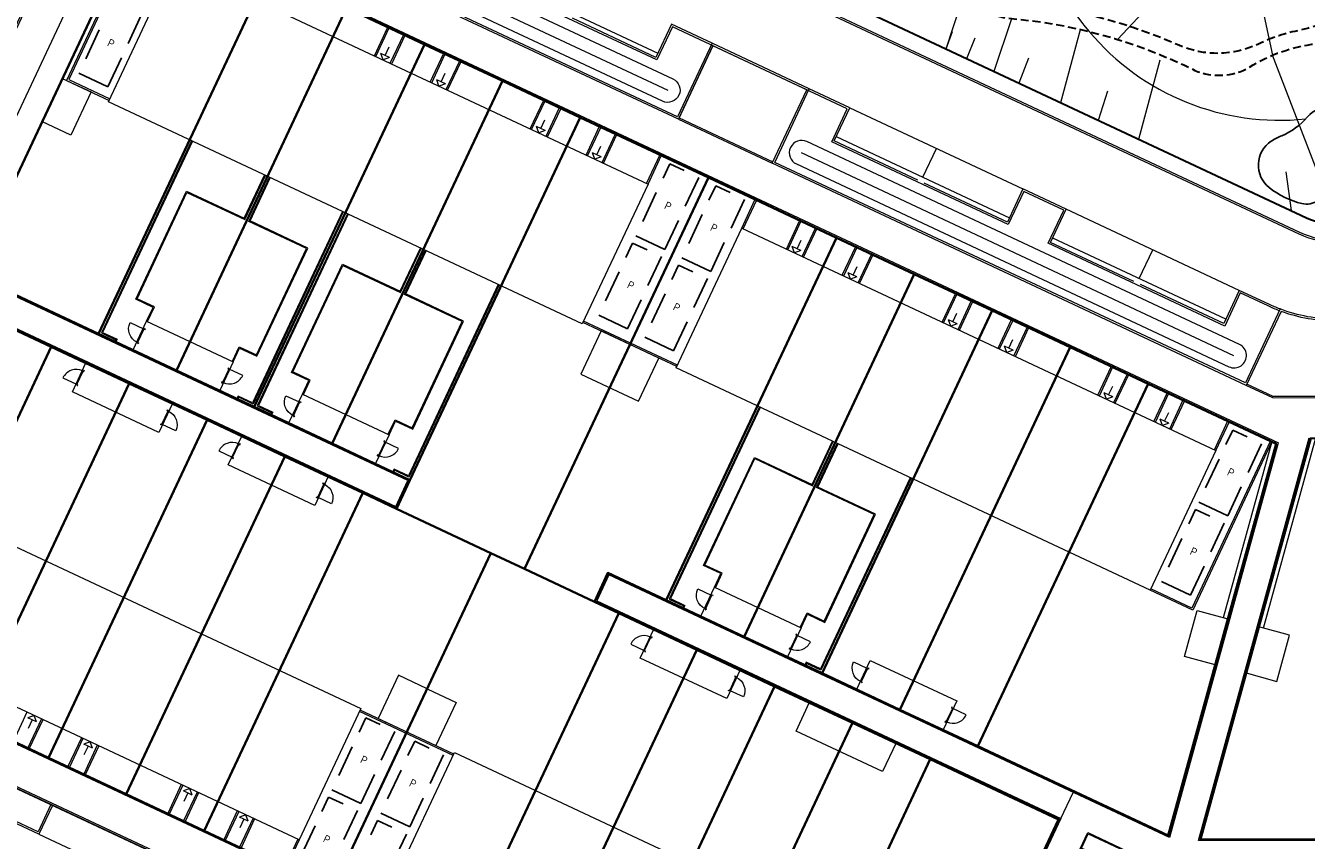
# Model space of a CAD drawing. Header units: metres. Extents: x 150385 to 171486, y 478588 to 485023.
# Tile 63 of 256: x 151682 to 151762, y 483255 to 483306. Entities that reach past the tile are written whole.
import ezdxf
from ezdxf.lldxf.tags import DXFTag

# ---------------------------------------------------------------- set-up
doc = ezdxf.new("R2010")
doc.units = ezdxf.units.M
doc.linetypes.add('DASHED', pattern=[0.75, 0.5, -0.25])
doc.linetypes.add('Stippelfijn', pattern=[3, 2, -1])
for name, color, linetype, lineweight, true_color in [('B-WE-KG-GRENS_PERCEEL-GV', 150, 'KG-PERCEEL', 30, 0x007fff), ('N-CO-BC-DEUR_BERGING_HOUT-G', 9, 'Continuous', 18, 0x808080), ('N-WA-GW-TALUDARCERING-S', 7, 'Continuous', 15, 0x898989), ('N-WE-GW-GRONDWERKLIJN-G', 7, 'Continuous', 30, 0x4d4d4d)]:
    doc.layers.add(name, color=color, linetype=linetype, lineweight=lineweight, true_color=true_color)
doc.layers.add('N-GV-VH-MATERIAALGRENS-G', color=7, linetype='Continuous', lineweight=25)
doc.layers.add('N-WE-VH-KANTOPSLUITING_ACHTERKANTBAND TERRAS-G', color=7, linetype='Continuous', lineweight=5)
doc.layers.add('N-WE-VH-PP', color=7, linetype='Continuous')
doc.styles.add('NLCS-ISO-ANNOTATIEF-T25', font='NLCS-ISO.ttf', dxfattribs={"height": 2.5})
doc.styles.get("Standard").update_dxf_attribs({"font": 'NLCS-ISO.ttf'})
tags = doc.linetypes.add('KG-PERCEEL', pattern='A,5.5,-2,["P",Standard,S=1.8,R=0,X=-0.5,Y=-0.9],-2,5.5,-2,[5,NLCS.shx,S=0.75,R=0,X=0,Y=0],-2', length=19).pattern_tags.tags
tags[6] = DXFTag(74, 10)

# ---------------------------------------------------------------- blocks, each defined once
blk = doc.blocks.new('pp')
at = {"layer": 'N-WE-VH-PP', "linetype": 'Stippelfijn', "flags": 128}
blk.add_lwpolyline([(-0.5, -5.468), (-2.5, -5.468), (-2.5, -0.468), (-0.5, -0.468)], close=True, dxfattribs=at)
at = {"layer": 'N-WE-VH-PP', "color": 0, "insert": (-1.475, -2.915), "char_height": 0.5, "attachment_point": 5, "style": 'NLCS-ISO-ANNOTATIEF-T25'}
blk.add_mtext('P', dxfattribs=at)
blk = doc.blocks.new('NLRS_31_DO_WB_buitendeurkozijn vspyqds3_BCB - H02s-5481641-00_begane grond - BU Tuinberging')
at = {"layer": 'N-CO-BC-DEUR_BERGING_HOUT-G', "lineweight": 13}
h = blk.add_hatch(dxfattribs=at)
h.set_pattern_fill('FP_7', color=256, style=0, pattern_type=2)
h.set_pattern_definition([(315, (-27166.344, 2464), (45.25483, 45.25483), [])])
h.paths.add_polyline_path([(-517, 9), (-517, -9), (-508, -9), (-508, -85), (-517, -85), (-517, -101), (-450, -101), (-450, -38), (-467, -38), (-467, 13), (-517, 13)], flags=0)
h.paths.add_polyline_path([(450, -101), (517, -101), (517, -85), (508, -85), (508, -9), (517, -9), (517, 13), (467, 13), (467, -38), (450, -38)], flags=0)
blk.add_line((-464, 919), (-464, -9), dxfattribs=at)
at = {"layer": 'N-CO-BC-DEUR_BERGING_HOUT-G'}
for p, q in [((-517, 13), (-517, 9)), ((-467, 13), (-517, 13)), ((-467, -38), (-467, 13)), ((462, 2), (-462, 2)), ((-462, 2), (-462, -38)), ((462, -38), (462, 2)), ((517, 13), (467, 13)), ((467, 13), (467, -38)), ((517, 9), (517, 13)), ((-508, -85), (-517, -85)), ((-517, -85), (-517, -101)), ((-517, -101), (-450, -101)), ((-508, -79), (-508, -85)), ((-450, -38), (-467, -38)), ((-462, -38), (462, -38)), ((-450, -101), (-450, -38)), ((467, -38), (450, -38)), ((450, -38), (450, -101)), ((450, -101), (517, -101)), ((508, -85), (508, -79)), ((517, -85), (508, -85)), ((517, -101), (517, -85))]:
    blk.add_line(p, q, dxfattribs=at)
at = {"layer": 'N-CO-BC-DEUR_BERGING_HOUT-G', "lineweight": 13}
blk.add_arc((-464, -9), 928, 360, 90, dxfattribs=at)

msp = doc.modelspace()

# ---------------------------------------------------------------- linework, layer by layer
at = {"layer": 'B-WE-KG-GRENS_PERCEEL-GV', "flags": 128}
for points in [[(151673.199, 483264.517), (151665.157, 483268.287), (151675.106, 483289.499), (151683.147, 483285.729), (151688.034, 483283.438), (151692.923, 483281.148), (151697.811, 483278.851), (151702.705, 483276.558), (151704.813, 483275.564), (151705.655, 483277.373), (151700.773, 483279.668), (151695.882, 483281.961), (151690.996, 483284.256), (151686.107, 483286.543), (151678.075, 483290.31), (151688.759, 483313.083), (151696.791, 483309.321), (151701.679, 483307.025), (151706.566, 483304.728), (151711.455, 483302.44), (151716.344, 483300.14), (151724.382, 483296.369), (151732.422, 483292.587), (151737.308, 483290.297), (151742.194, 483288.009), (151747.084, 483285.712), (151751.975, 483283.417), (151760.018, 483279.646), (151753.246, 483255.045), (151741.296, 483260.657), (151736.402, 483262.949), (151731.519, 483265.241), (151726.625, 483267.535), (151721.737, 483269.828), (151718.083, 483271.536), (151717.235, 483269.729), (151718.773, 483269.005), (151723.656, 483266.715), (151728.535, 483264.415), (151733.425, 483262.114), (151738.314, 483259.833), (151746.361, 483256.058), (151736.42, 483234.855), (151728.381, 483238.624), (151723.486, 483240.916), (151718.591, 483243.21), (151713.704, 483245.506), (151708.818, 483247.798), (151700.778, 483251.573), (151692.742, 483255.345), (151687.855, 483257.636), (151682.968, 483259.931), (151678.084, 483262.222)], [(151673.199, 483264.517), (151665.157, 483268.287), (151675.106, 483289.499), (151683.147, 483285.729), (151688.034, 483283.438), (151692.923, 483281.148), (151697.811, 483278.851), (151702.705, 483276.558), (151704.813, 483275.564), (151705.655, 483277.373), (151700.773, 483279.668), (151695.882, 483281.961), (151690.996, 483284.256), (151686.107, 483286.543), (151678.075, 483290.31), (151688.759, 483313.083), (151696.791, 483309.321), (151701.679, 483307.025), (151706.566, 483304.728), (151711.455, 483302.44), (151716.344, 483300.14), (151724.382, 483296.369), (151732.422, 483292.587), (151737.308, 483290.297), (151742.194, 483288.009), (151747.084, 483285.712), (151751.975, 483283.417), (151760.018, 483279.646), (151753.246, 483255.045), (151741.296, 483260.657), (151736.402, 483262.949), (151731.519, 483265.241), (151726.625, 483267.535), (151721.737, 483269.828), (151718.083, 483271.536), (151717.235, 483269.729), (151718.773, 483269.005), (151723.656, 483266.715), (151728.535, 483264.415), (151733.425, 483262.114), (151738.314, 483259.833), (151746.361, 483256.058), (151736.42, 483234.855), (151728.381, 483238.624), (151723.486, 483240.916), (151718.591, 483243.21), (151713.704, 483245.506), (151708.818, 483247.798), (151700.778, 483251.573), (151692.742, 483255.345), (151687.855, 483257.636), (151682.968, 483259.931), (151678.084, 483262.222)], [(151673.199, 483264.517), (151665.157, 483268.287), (151675.106, 483289.499), (151683.147, 483285.729), (151688.034, 483283.438), (151692.923, 483281.148), (151697.811, 483278.851), (151702.705, 483276.558), (151704.813, 483275.564), (151705.655, 483277.373), (151700.773, 483279.668), (151695.882, 483281.961), (151690.996, 483284.256), (151686.107, 483286.543), (151678.075, 483290.31), (151688.759, 483313.083), (151696.791, 483309.321), (151701.679, 483307.025), (151706.566, 483304.728), (151711.455, 483302.44), (151716.344, 483300.14), (151724.382, 483296.369), (151732.422, 483292.587), (151737.308, 483290.297), (151742.194, 483288.009), (151747.084, 483285.712), (151751.975, 483283.417), (151760.018, 483279.646), (151753.246, 483255.045), (151741.296, 483260.657), (151736.402, 483262.949), (151731.519, 483265.241), (151726.625, 483267.535), (151721.737, 483269.828), (151718.083, 483271.536), (151717.235, 483269.729), (151718.773, 483269.005), (151723.656, 483266.715), (151728.535, 483264.415), (151733.425, 483262.114), (151738.314, 483259.833), (151746.361, 483256.058), (151736.42, 483234.855), (151728.381, 483238.624), (151723.486, 483240.916), (151718.591, 483243.21), (151713.704, 483245.506), (151708.818, 483247.798), (151700.778, 483251.573), (151692.742, 483255.345), (151687.855, 483257.636), (151682.968, 483259.931), (151678.084, 483262.222)], [(151686.107, 483286.543), (151696.791, 483309.321), (151688.759, 483313.083), (151678.075, 483290.31)], [(151686.107, 483286.543), (151696.791, 483309.321), (151688.759, 483313.083), (151678.075, 483290.31)], [(151686.107, 483286.543), (151696.791, 483309.321), (151688.759, 483313.083), (151678.075, 483290.31)], [(151690.996, 483284.256), (151701.679, 483307.025), (151696.791, 483309.321), (151686.107, 483286.543)], [(151690.996, 483284.256), (151701.679, 483307.025), (151696.791, 483309.321), (151686.107, 483286.543)], [(151690.996, 483284.256), (151701.679, 483307.025), (151696.791, 483309.321), (151686.107, 483286.543)], [(151695.882, 483281.961), (151706.566, 483304.728), (151701.679, 483307.025), (151690.996, 483284.256)], [(151695.882, 483281.961), (151706.566, 483304.728), (151701.679, 483307.025), (151690.996, 483284.256)], [(151695.882, 483281.961), (151706.566, 483304.728), (151701.679, 483307.025), (151690.996, 483284.256)], [(151700.773, 483279.668), (151711.455, 483302.44), (151706.566, 483304.728), (151695.882, 483281.961)], [(151700.773, 483279.668), (151711.455, 483302.44), (151706.566, 483304.728), (151695.882, 483281.961)], [(151700.773, 483279.668), (151711.455, 483302.44), (151706.566, 483304.728), (151695.882, 483281.961)], [(151705.655, 483277.373), (151716.344, 483300.14), (151711.455, 483302.44), (151700.773, 483279.668)], [(151705.655, 483277.373), (151716.344, 483300.14), (151711.455, 483302.44), (151700.773, 483279.668)], [(151705.655, 483277.373), (151716.344, 483300.14), (151711.455, 483302.44), (151700.773, 483279.668)], [(151712.852, 483271.79), (151724.382, 483296.369), (151716.344, 483300.14), (151705.655, 483277.373), (151704.813, 483275.564), (151710.74, 483272.779)], [(151712.852, 483271.79), (151724.382, 483296.369), (151716.344, 483300.14), (151705.655, 483277.373), (151704.813, 483275.564), (151710.74, 483272.779)], [(151712.852, 483271.79), (151724.382, 483296.369), (151716.344, 483300.14), (151705.655, 483277.373), (151704.813, 483275.564), (151710.74, 483272.779)], [(151717.235, 483269.729), (151718.083, 483271.536), (151721.737, 483269.828), (151732.422, 483292.587), (151724.382, 483296.369), (151712.852, 483271.79)], [(151717.235, 483269.729), (151718.083, 483271.536), (151721.737, 483269.828), (151732.422, 483292.587), (151724.382, 483296.369), (151712.852, 483271.79)], [(151717.235, 483269.729), (151718.083, 483271.536), (151721.737, 483269.828), (151732.422, 483292.587), (151724.382, 483296.369), (151712.852, 483271.79)], [(151726.625, 483267.535), (151737.308, 483290.297), (151732.422, 483292.587), (151721.737, 483269.828)], [(151726.625, 483267.535), (151737.308, 483290.297), (151732.422, 483292.587), (151721.737, 483269.828)], [(151726.625, 483267.535), (151737.308, 483290.297), (151732.422, 483292.587), (151721.737, 483269.828)], [(151731.519, 483265.241), (151742.194, 483288.009), (151737.308, 483290.297), (151726.625, 483267.535)], [(151731.519, 483265.241), (151742.194, 483288.009), (151737.308, 483290.297), (151726.625, 483267.535)], [(151731.519, 483265.241), (151742.194, 483288.009), (151737.308, 483290.297), (151726.625, 483267.535)], [(151683.147, 483285.729), (151675.106, 483289.499), (151665.157, 483268.287), (151673.199, 483264.517)], [(151683.147, 483285.729), (151675.106, 483289.499), (151665.157, 483268.287), (151673.199, 483264.517)], [(151683.147, 483285.729), (151675.106, 483289.499), (151665.157, 483268.287), (151673.199, 483264.517)], [(151736.402, 483262.949), (151747.084, 483285.712), (151742.194, 483288.009), (151731.519, 483265.241)], [(151736.402, 483262.949), (151747.084, 483285.712), (151742.194, 483288.009), (151731.519, 483265.241)], [(151736.402, 483262.949), (151747.084, 483285.712), (151742.194, 483288.009), (151731.519, 483265.241)], [(151673.199, 483264.517), (151678.084, 483262.222), (151688.034, 483283.438), (151683.147, 483285.729)], [(151673.199, 483264.517), (151678.084, 483262.222), (151688.034, 483283.438), (151683.147, 483285.729)], [(151673.199, 483264.517), (151678.084, 483262.222), (151688.034, 483283.438), (151683.147, 483285.729)], [(151741.296, 483260.657), (151751.975, 483283.417), (151747.084, 483285.712), (151736.402, 483262.949)], [(151741.296, 483260.657), (151751.975, 483283.417), (151747.084, 483285.712), (151736.402, 483262.949)], [(151741.296, 483260.657), (151751.975, 483283.417), (151747.084, 483285.712), (151736.402, 483262.949)], [(151692.923, 483281.148), (151688.034, 483283.438), (151678.084, 483262.222), (151682.968, 483259.931)], [(151692.923, 483281.148), (151688.034, 483283.438), (151678.084, 483262.222), (151682.968, 483259.931)], [(151692.923, 483281.148), (151688.034, 483283.438), (151678.084, 483262.222), (151682.968, 483259.931)], [(151751.975, 483283.417), (151741.296, 483260.657), (151753.246, 483255.045), (151760.018, 483279.646)], [(151751.975, 483283.417), (151741.296, 483260.657), (151753.246, 483255.045), (151760.018, 483279.646)], [(151751.975, 483283.417), (151741.296, 483260.657), (151753.246, 483255.045), (151760.018, 483279.646)], [(151755.264, 483254.82), (151762.195, 483279.998), (151771.129, 483279.969), (151776.525, 483279.96), (151781.926, 483279.945), (151787.33, 483279.931), (151792.728, 483279.917), (151801.602, 483279.893), (151801.608, 483281.896), (151812.859, 483281.854), (151824.11, 483281.832), (151824.033, 483253.637), (151823.96, 483225.431), (151812.707, 483225.461), (151801.455, 483225.492), (151792.578, 483225.514), (151787.178, 483225.529), (151781.776, 483225.542), (151776.37, 483225.562), (151770.976, 483225.571), (151762.091, 483225.608), (151762.167, 483252.807), (151771.043, 483252.782), (151776.439, 483252.767), (151781.841, 483252.755), (151787.241, 483252.741), (151792.646, 483252.72), (151801.527, 483252.696), (151803.527, 483252.691), (151803.525, 483253.69), (151803.53, 483254.687), (151801.532, 483254.695), (151792.654, 483254.716), (151787.257, 483254.728), (151781.854, 483254.745), (151776.458, 483254.755), (151771.058, 483254.774)], [(151755.264, 483254.82), (151762.195, 483279.998), (151771.129, 483279.969), (151776.525, 483279.96), (151781.926, 483279.945), (151787.33, 483279.931), (151792.728, 483279.917), (151801.602, 483279.893), (151801.608, 483281.896), (151812.859, 483281.854), (151824.11, 483281.832), (151824.033, 483253.637), (151823.96, 483225.431), (151812.707, 483225.461), (151801.455, 483225.492), (151792.578, 483225.514), (151787.178, 483225.529), (151781.776, 483225.542), (151776.37, 483225.562), (151770.976, 483225.571), (151762.091, 483225.608), (151762.167, 483252.807), (151771.043, 483252.782), (151776.439, 483252.767), (151781.841, 483252.755), (151787.241, 483252.741), (151792.646, 483252.72), (151801.527, 483252.696), (151803.527, 483252.691), (151803.525, 483253.69), (151803.53, 483254.687), (151801.532, 483254.695), (151792.654, 483254.716), (151787.257, 483254.728), (151781.854, 483254.745), (151776.458, 483254.755), (151771.058, 483254.774)], [(151755.264, 483254.82), (151762.195, 483279.998), (151771.129, 483279.969), (151776.525, 483279.96), (151781.926, 483279.945), (151787.33, 483279.931), (151792.728, 483279.917), (151801.602, 483279.893), (151801.608, 483281.896), (151812.859, 483281.854), (151824.11, 483281.832), (151824.033, 483253.637), (151823.96, 483225.431), (151812.707, 483225.461), (151801.455, 483225.492), (151792.578, 483225.514), (151787.178, 483225.529), (151781.776, 483225.542), (151776.37, 483225.562), (151770.976, 483225.571), (151762.091, 483225.608), (151762.167, 483252.807), (151771.043, 483252.782), (151776.439, 483252.767), (151781.841, 483252.755), (151787.241, 483252.741), (151792.646, 483252.72), (151801.527, 483252.696), (151803.527, 483252.691), (151803.525, 483253.69), (151803.53, 483254.687), (151801.532, 483254.695), (151792.654, 483254.716), (151787.257, 483254.728), (151781.854, 483254.745), (151776.458, 483254.755), (151771.058, 483254.774)], [(151682.968, 483259.931), (151687.855, 483257.636), (151697.811, 483278.851), (151692.923, 483281.148)], [(151682.968, 483259.931), (151687.855, 483257.636), (151697.811, 483278.851), (151692.923, 483281.148)], [(151682.968, 483259.931), (151687.855, 483257.636), (151697.811, 483278.851), (151692.923, 483281.148)], [(151762.195, 483279.998), (151755.264, 483254.82), (151771.058, 483254.774), (151771.129, 483279.969)], [(151762.195, 483279.998), (151755.264, 483254.82), (151771.058, 483254.774), (151771.129, 483279.969)], [(151762.195, 483279.998), (151755.264, 483254.82), (151771.058, 483254.774), (151771.129, 483279.969)], [(151702.705, 483276.558), (151697.811, 483278.851), (151687.855, 483257.636), (151692.742, 483255.345)], [(151702.705, 483276.558), (151697.811, 483278.851), (151687.855, 483257.636), (151692.742, 483255.345)], [(151702.705, 483276.558), (151697.811, 483278.851), (151687.855, 483257.636), (151692.742, 483255.345)], [(151692.742, 483255.345), (151700.778, 483251.573), (151710.74, 483272.779), (151704.813, 483275.564), (151702.705, 483276.558)], [(151692.742, 483255.345), (151700.778, 483251.573), (151710.74, 483272.779), (151704.813, 483275.564), (151702.705, 483276.558)], [(151692.742, 483255.345), (151700.778, 483251.573), (151710.74, 483272.779), (151704.813, 483275.564), (151702.705, 483276.558)], [(151700.778, 483251.573), (151708.818, 483247.798), (151718.773, 483269.005), (151717.235, 483269.729), (151712.852, 483271.79), (151710.74, 483272.779)], [(151700.778, 483251.573), (151708.818, 483247.798), (151718.773, 483269.005), (151717.235, 483269.729), (151712.852, 483271.79), (151710.74, 483272.779)], [(151700.778, 483251.573), (151708.818, 483247.798), (151718.773, 483269.005), (151717.235, 483269.729), (151712.852, 483271.79), (151710.74, 483272.779)], [(151708.818, 483247.798), (151713.704, 483245.506), (151723.656, 483266.715), (151718.773, 483269.005)], [(151708.818, 483247.798), (151713.704, 483245.506), (151723.656, 483266.715), (151718.773, 483269.005)], [(151708.818, 483247.798), (151713.704, 483245.506), (151723.656, 483266.715), (151718.773, 483269.005)], [(151713.704, 483245.506), (151718.591, 483243.21), (151728.535, 483264.415), (151723.656, 483266.715)], [(151713.704, 483245.506), (151718.591, 483243.21), (151728.535, 483264.415), (151723.656, 483266.715)], [(151713.704, 483245.506), (151718.591, 483243.21), (151728.535, 483264.415), (151723.656, 483266.715)], [(151718.591, 483243.21), (151723.486, 483240.916), (151733.425, 483262.114), (151728.535, 483264.415)], [(151718.591, 483243.21), (151723.486, 483240.916), (151733.425, 483262.114), (151728.535, 483264.415)], [(151718.591, 483243.21), (151723.486, 483240.916), (151733.425, 483262.114), (151728.535, 483264.415)], [(151723.486, 483240.916), (151728.381, 483238.624), (151738.314, 483259.833), (151733.425, 483262.114)], [(151723.486, 483240.916), (151728.381, 483238.624), (151738.314, 483259.833), (151733.425, 483262.114)], [(151723.486, 483240.916), (151728.381, 483238.624), (151738.314, 483259.833), (151733.425, 483262.114)], [(151738.314, 483259.833), (151728.381, 483238.624), (151736.42, 483234.855), (151746.361, 483256.058)], [(151738.314, 483259.833), (151728.381, 483238.624), (151736.42, 483234.855), (151746.361, 483256.058)], [(151738.314, 483259.833), (151728.381, 483238.624), (151736.42, 483234.855), (151746.361, 483256.058)]]:
    msp.add_lwpolyline(points, close=True, dxfattribs=at)
at = {"layer": 'N-GV-VH-MATERIAALGRENS-G', "color": 7, "flags": 128}
msp.add_lwpolyline([(151759.712, 483298.65, -0.049399), (151760.369, 483298.994, 0.125129), (151761.962, 483300.162, -1.099939), (151764.268, 483297.86, 0.193879), (151763.146, 483295.789, -0.450771), (151761.635, 483294.732, -0.109252), (151759.579, 483295.736, -0.510678)], format="xyb", close=True, dxfattribs=at)
at = {"layer": 'N-GV-VH-MATERIAALGRENS-G', "color": 7, "lineweight": 13}
for start, end in [(197.79286, 220.04823), (220.04823, 275.9794)]:
    msp.add_arc((151760.239, 483315.595), 15.63, start, end, dxfattribs=at)
at = {"layer": 'N-WA-GW-TALUDARCERING-S', "color": 7, "flags": 128}
for points in [[(151757.041, 483312.507), (151750.063, 483305.042)], [(151757.981, 483312.418), (151759.783, 483304.046)], [(151739.304, 483304.451), (151740.21, 483307.199)], [(151742.321, 483303.036), (151743.425, 483306.35)], [(151739.304, 483304.451), (151739.699, 483305.528)], [(151746.509, 483301.071), (151747.728, 483305.669)], [(151740.602, 483303.843), (151741.126, 483305.143)], [(151743.881, 483302.304), (151744.493, 483303.891)], [(151751.402, 483298.776), (151752.737, 483303.75)], [(151763.88, 483293.395), (151759.783, 483304.046)], [(151748.868, 483299.964), (151749.458, 483301.803)], [(151760.971, 483294.287), (151760.641, 483296.733)]]:
    msp.add_lwpolyline(points, dxfattribs=at)
at = {"layer": 'N-WE-GW-GRONDWERKLIJN-G', "color": 7, "flags": 128}
msp.add_lwpolyline([(151690.715, 483327.247), (151761.913, 483293.845, 0.090131), (151764.047, 483293.325)], format="xyb", dxfattribs=at)
at = {"layer": 'N-WE-GW-GRONDWERKLIJN-G', "color": 7, "linetype": 'DASHED', "flags": 128}
msp.add_lwpolyline([(151769.195, 483318.451, -0.227876), (151769.111, 483314.986, 0.047356), (151767.621, 483311.23, -0.279349), (151761.515, 483305.62, 0.06214), (151758.916, 483304.752, -0.21895), (151753.902, 483304.676, 0.077001), (151744.438, 483307.214, -0.099432), (151731.411, 483311.338, 0.078856), (151743.02, 483306.384, -0.096674), (151754.921, 483303.096, 0.236045), (151758.34, 483303.295, -0.111598), (151762.527, 483304.769, 0.313003), (151768.498, 483310.653, -0.041125), (151769.645, 483313.796, -0.451016), (151772.517, 483314.657)], format="xyb", dxfattribs=at)
at = {"layer": 'N-WE-VH-KANTOPSLUITING_ACHTERKANTBAND TERRAS-G', "color": 7, "lineweight": 9, "flags": 128}
for points in [[(151664.458, 483345.159), (151666.617, 483339.316, 0.197026), (151669.635, 483336.031), (151761.488, 483292.939, 0.109423), (151763.97, 483292.383)], [(151665.038, 483343.241), (151666.504, 483339.275, 0.197026), (151669.584, 483335.923), (151761.437, 483292.831, 0.109423), (151763.97, 483292.263)], [(151763.779, 483287.463, -0.090142), (151760.262, 483288.112), (151758.083, 483283.469), (151728.55, 483297.319), (151730.718, 483301.94), (151724.616, 483304.803), (151722.45, 483300.187), (151692.928, 483314.037), (151695.094, 483318.653), (151684.126, 483323.798, 0.414214), (151676.146, 483320.915)], [(151763.779, 483287.343, -0.087373), (151760.324, 483287.961), (151758.14, 483283.307), (151728.391, 483297.262), (151730.559, 483301.883), (151724.674, 483304.643), (151722.508, 483300.027), (151692.769, 483313.979), (151694.934, 483318.595), (151684.075, 483323.69, 0.414214), (151676.255, 483320.864)], [(151760.211, 483288.003, -0.018866), (151759.508, 483288.301), (151757.763, 483289.12), (151756.787, 483287.037), (151745.705, 483292.236), (151746.682, 483294.318), (151744.184, 483295.491), (151743.207, 483293.408), (151732.126, 483298.607), (151733.102, 483300.689), (151722.13, 483305.837), (151721.153, 483303.755), (151710.072, 483308.953), (151711.049, 483311.035), (151708.55, 483312.208), (151707.573, 483310.125), (151696.492, 483315.324), (151697.469, 483317.406), (151695.043, 483318.544)], [(151694.362, 483313.896, -1.000009), (151695.02, 483315.299), (151722.16, 483302.564, -1), (151721.502, 483301.161), (151694.362, 483313.896)], [(151757.05, 483284.486, 1.000009), (151757.708, 483285.889), (151730.566, 483298.621, 1), (151729.908, 483297.217), (151757.05, 483284.486)], [(151760.262, 483288.112, -0.019093), (151759.559, 483288.41), (151757.706, 483289.279), (151756.729, 483287.197), (151751.501, 483289.65)], [(151667.098, 483264.499), (151696.63, 483250.644), (151695.78, 483248.833), (151701.882, 483245.971), (151702.732, 483247.782), (151732.264, 483233.927), (151731.414, 483232.116), (151749.579, 483223.594, 0.109423), (151752.112, 483223.026), (151820.934, 483222.841, 0.414214)]]:
    msp.add_lwpolyline(points, format="xyb", dxfattribs=at)
for points in [[(151760.059, 483279.648), (151685.194, 483314.773), (151674.495, 483291.967), (151705.613, 483277.367), (151704.798, 483275.63), (151673.68, 483290.229), (151663.712, 483268.981), (151736.463, 483234.851), (151746.432, 483256.099), (151717.298, 483269.766), (151718.112, 483271.501), (151753.28, 483255.003), (151760.059, 483279.648)], [(151674.379, 483291.956), (151685.146, 483314.906), (151760.156, 483279.713)], [(151694.68, 483314.574), (151721.831, 483301.863)], [(151676.618, 483290.972), (151687.317, 483313.777)], [(151689.037, 483312.97), (151684.109, 483302.466), (151686.774, 483301.214)], [(151689.127, 483312.927), (151684.242, 483302.514), (151686.816, 483301.304)], [(151710.359, 483309.282), (151721.223, 483304.186)], [(151724.616, 483304.803), (151722.072, 483305.996), (151721.095, 483303.914), (151715.867, 483306.367)], [(151703.422, 483304.009), (151704.272, 483305.819)], [(151703.513, 483303.966), (151704.362, 483305.777)], [(151704.418, 483303.542), (151705.267, 483305.352)], [(151704.093, 483304.025), (151704.348, 483304.569)], [(151704.509, 483303.499), (151705.358, 483305.31)], [(151722.55, 483300.117), (151724.674, 483304.643)], [(151704.364, 483303.898), (151703.821, 483304.153)], [(151703.965, 483303.754), (151703.821, 483304.153)], [(151704.364, 483303.898), (151703.965, 483303.754)], [(151706.935, 483302.361), (151707.784, 483304.172)], [(151707.026, 483302.318), (151707.875, 483304.129)], [(151707.931, 483301.894), (151708.78, 483303.705)], [(151708.021, 483301.851), (151708.871, 483303.662)], [(151707.877, 483302.25), (151707.334, 483302.505)], [(151707.478, 483302.106), (151707.334, 483302.505)], [(151707.877, 483302.25), (151707.478, 483302.106)], [(151707.606, 483302.378), (151707.86, 483302.921)], [(151737.52, 483296.209), (151732.285, 483298.665), (151733.262, 483300.747), (151730.718, 483301.94)], [(151713.2, 483299.422), (151714.049, 483301.233)], [(151713.291, 483299.38), (151714.14, 483301.191)], [(151714.196, 483298.955), (151715.045, 483300.766)], [(151714.286, 483298.913), (151715.136, 483300.723)], [(151733.262, 483300.747), (151744.126, 483295.65)], [(151713.871, 483299.439), (151714.125, 483299.982)], [(151722.508, 483300.027), (151728.391, 483297.262)], [(151722.55, 483300.118), (151728.434, 483297.352)], [(151714.142, 483299.312), (151713.599, 483299.567)], [(151713.743, 483299.168), (151713.599, 483299.567)], [(151714.142, 483299.312), (151713.743, 483299.168)], [(151716.713, 483297.775), (151717.562, 483299.585)], [(151716.803, 483297.732), (151717.653, 483299.543)], [(151717.709, 483297.307), (151718.558, 483299.118)], [(151717.799, 483297.265), (151718.649, 483299.076)], [(151732.413, 483298.936), (151743.276, 483293.839)], [(151691.949, 483298.675), (151686.289, 483286.61), (151687.194, 483286.185), (151687.143, 483286.076)], [(151692.004, 483298.649), (151686.369, 483286.639), (151687.274, 483286.214), (151687.197, 483286.05)], [(151717.383, 483297.791), (151717.638, 483298.335)], [(151737.845, 483296.388), (151738.694, 483298.198)], [(151717.256, 483297.52), (151717.112, 483297.919)], [(151717.655, 483297.664), (151717.112, 483297.919)], [(151717.655, 483297.664), (151717.256, 483297.52)], [(151720.506, 483295.995), (151721.355, 483297.805)], [(151720.596, 483295.952), (151721.446, 483297.763)], [(151757.368, 483285.165), (151730.237, 483297.919)], [(151689.133, 483287.351), (151689.536, 483288.209), (151688.449, 483288.719), (151691.635, 483295.509), (151695.256, 483293.81), (151696.53, 483296.526)], [(151689.188, 483287.326), (151689.616, 483288.238), (151688.529, 483288.747), (151691.664, 483295.429), (151695.285, 483293.73), (151696.585, 483296.5)], [(151694.511, 483284.828), (151694.939, 483285.74), (151696.025, 483285.231), (151699.16, 483291.912), (151695.538, 483293.611), (151696.838, 483296.381)], [(151694.565, 483284.803), (151694.968, 483285.661), (151696.054, 483285.151), (151699.239, 483291.941), (151695.618, 483293.64), (151696.892, 483296.356)], [(151751.093, 483289.841), (151745.865, 483292.294), (151746.842, 483294.376), (151744.126, 483295.65), (151743.149, 483293.568), (151737.927, 483296.018)], [(151726.481, 483293.191), (151727.331, 483295.002)], [(151726.572, 483293.149), (151727.421, 483294.96)], [(151701.419, 483294.232), (151695.784, 483282.221), (151694.879, 483282.646), (151694.802, 483282.482)], [(151701.473, 483294.207), (151695.813, 483282.142), (151694.908, 483282.566), (151694.857, 483282.457)], [(151701.729, 483294.089), (151696.069, 483282.024), (151696.974, 483281.6), (151696.923, 483281.49)], [(151757.706, 483289.279), (151746.842, 483294.376)], [(151701.783, 483294.064), (151696.149, 483282.053), (151697.054, 483281.628), (151696.977, 483281.465)], [(151729.278, 483291.877), (151730.127, 483293.688)], [(151729.368, 483291.835), (151730.218, 483293.646)], [(151730.274, 483291.41), (151731.123, 483293.221)], [(151730.364, 483291.368), (151731.214, 483293.178)], [(151756.856, 483287.469), (151745.992, 483292.565)], [(151673.615, 483290.326), (151704.769, 483275.71), (151705.533, 483277.338), (151674.379, 483291.956)], [(151698.913, 483282.765), (151699.316, 483283.623), (151698.229, 483284.133), (151701.415, 483290.923), (151705.036, 483289.224), (151706.31, 483291.94)], [(151698.967, 483282.74), (151699.395, 483283.652), (151698.309, 483284.162), (151701.443, 483290.843), (151705.065, 483289.144), (151706.364, 483291.915)], [(151704.291, 483280.243), (151704.719, 483281.155), (151705.805, 483280.645), (151708.94, 483287.327), (151705.318, 483289.025), (151706.618, 483291.796)], [(151704.345, 483280.217), (151704.748, 483281.075), (151705.834, 483280.565), (151709.019, 483287.355), (151705.398, 483289.054), (151706.672, 483291.77)], [(151729.795, 483291.635), (151729.65, 483292.034)], [(151730.194, 483291.779), (151729.65, 483292.034)], [(151730.194, 483291.779), (151729.795, 483291.635)], [(151729.948, 483291.894), (151730.203, 483292.437)], [(151732.791, 483290.23), (151733.64, 483292.04)], [(151732.881, 483290.187), (151733.73, 483291.998)], [(151751.424, 483290.017), (151752.274, 483291.828)], [(151733.786, 483289.762), (151734.636, 483291.573)], [(151733.877, 483289.72), (151734.726, 483291.531)], [(151760.114, 483279.622), (151753.319, 483254.918), (151718.141, 483271.421), (151717.378, 483269.795), (151746.511, 483256.127), (151736.475, 483234.735), (151663.579, 483268.933), (151673.615, 483290.326)], [(151733.706, 483290.131), (151733.163, 483290.386)], [(151733.307, 483289.987), (151733.163, 483290.386)], [(151733.706, 483290.131), (151733.307, 483289.987)], [(151733.461, 483290.246), (151733.716, 483290.79)], [(151711.199, 483289.647), (151705.564, 483277.636), (151704.659, 483278.06), (151704.582, 483277.897)], [(151711.253, 483289.621), (151705.593, 483277.556), (151704.688, 483277.981), (151704.637, 483277.871)], [(151739.056, 483287.291), (151739.905, 483289.102)], [(151739.146, 483287.248), (151739.995, 483289.059)], [(151740.051, 483286.824), (151740.901, 483288.635)], [(151740.142, 483286.781), (151740.991, 483288.592)], [(151739.726, 483287.308), (151739.981, 483287.851)], [(151693.716, 483282.992), (151688.284, 483285.541), (151689.133, 483287.351), (151694.565, 483284.803)], [(151722.403, 483284.498), (151716.514, 483287.264)], [(151722.445, 483284.588), (151716.557, 483287.355)], [(151739.599, 483287.036), (151739.455, 483287.435)], [(151739.998, 483287.18), (151739.455, 483287.435)], [(151739.998, 483287.18), (151739.599, 483287.036)], [(151742.568, 483285.643), (151743.418, 483287.454)], [(151742.659, 483285.601), (151743.508, 483287.411)], [(151743.564, 483285.176), (151744.414, 483286.987)], [(151743.655, 483285.134), (151744.504, 483286.944)], [(151691, 483284.266), (151691.849, 483286.077)], [(151721.272, 483285.031), (151717.651, 483286.73), (151716.377, 483284.014), (151719.998, 483282.315)], [(151743.239, 483285.66), (151743.494, 483286.203)], [(151719.462, 483285.881), (151718.187, 483283.165)], [(151743.511, 483285.533), (151742.967, 483285.787)], [(151743.112, 483285.388), (151742.967, 483285.787)], [(151743.511, 483285.533), (151743.112, 483285.388)], [(151684.474, 483282.912), (151685.323, 483284.723), (151688.039, 483283.448)], [(151694.565, 483284.803), (151693.716, 483282.992)], [(151719.998, 483282.315), (151721.272, 483285.031)], [(151748.833, 483282.705), (151749.683, 483284.515)], [(151748.924, 483282.662), (151749.773, 483284.473)], [(151749.829, 483282.237), (151750.679, 483284.048)], [(151749.92, 483282.195), (151750.769, 483284.006)], [(151687.19, 483281.638), (151688.039, 483283.448), (151690.755, 483282.174), (151689.906, 483280.364), (151684.474, 483282.912)], [(151749.776, 483282.594), (151749.232, 483282.849)], [(151749.377, 483282.45), (151749.232, 483282.849)], [(151749.504, 483282.721), (151749.759, 483283.265)], [(151752.346, 483281.057), (151753.195, 483282.868)], [(151765.512, 483282.511), (151759.806, 483282.526), (151758.14, 483283.307)], [(151765.512, 483282.611), (151759.828, 483282.626), (151758.183, 483283.398)], [(151703.495, 483278.406), (151698.064, 483280.955), (151698.913, 483282.766), (151704.345, 483280.217)], [(151749.776, 483282.594), (151749.377, 483282.45)], [(151752.437, 483281.014), (151753.286, 483282.825)], [(151753.342, 483280.59), (151754.191, 483282.4)], [(151753.433, 483280.547), (151754.282, 483282.358)], [(151700.78, 483279.681), (151701.629, 483281.491)], [(151727.585, 483281.959), (151721.925, 483269.894), (151722.83, 483269.47), (151722.779, 483269.36)], [(151727.639, 483281.934), (151722.005, 483269.923), (151722.91, 483269.498), (151722.833, 483269.335)], [(151753.017, 483281.074), (151753.272, 483281.617)], [(151752.889, 483280.802), (151752.745, 483281.201)], [(151753.288, 483280.946), (151752.745, 483281.201)], [(151753.288, 483280.946), (151752.889, 483280.802)], [(151756.14, 483279.278), (151756.989, 483281.088)], [(151756.23, 483279.235), (151757.08, 483281.046)], [(151694.251, 483278.325), (151695.101, 483280.136), (151700.533, 483277.587)], [(151704.345, 483280.217), (151703.495, 483278.406)], [(151724.769, 483270.635), (151725.172, 483271.493), (151724.085, 483272.003), (151727.271, 483278.793), (151730.892, 483277.094), (151732.166, 483279.81)], [(151724.823, 483270.61), (151725.251, 483271.522), (151724.165, 483272.032), (151727.299, 483278.713), (151730.921, 483277.014), (151732.22, 483279.785)], [(151730.147, 483268.113), (151730.575, 483269.025), (151731.661, 483268.515), (151734.795, 483275.197), (151731.174, 483276.895), (151732.474, 483279.666)], [(151730.201, 483268.087), (151730.603, 483268.945), (151731.69, 483268.435), (151734.875, 483275.225), (151731.254, 483276.924), (151732.528, 483279.64)], [(151738.195, 483233.928), (151748.189, 483255.23), (151753.062, 483252.944), (151803.443, 483252.808), (151803.447, 483254.608), (151755.139, 483254.738), (151762.099, 483280.02)], [(151738.292, 483233.993), (151748.218, 483255.15), (151753.049, 483252.884), (151803.502, 483252.748), (151803.508, 483254.668), (151755.217, 483254.798), (151762.157, 483280.004)], [(151759.75, 483279.793), (151754.781, 483269.201), (151752.11, 483270.453)], [(151759.66, 483279.835), (151754.733, 483269.334), (151752.153, 483270.544)], [(151759.75, 483279.793), (151756.702, 483268.728)], [(151760.022, 483279.665), (151756.992, 483268.648)], [(151758.936, 483268.154), (151762.203, 483280.019)], [(151759.225, 483268.074), (151762.514, 483280.018)], [(151760.114, 483279.622), (151760.156, 483279.713)], [(151696.967, 483277.051), (151697.817, 483278.861)], [(151700.533, 483277.587), (151699.683, 483275.777), (151694.251, 483278.325)], [(151737.055, 483277.517), (151731.42, 483265.506), (151730.515, 483265.93), (151730.438, 483265.767)], [(151737.109, 483277.491), (151731.449, 483265.426), (151730.544, 483265.851), (151730.492, 483265.741)], [(151726.636, 483267.551), (151723.92, 483268.825), (151724.769, 483270.635), (151730.201, 483268.087)], [(151730.201, 483268.087), (151729.352, 483266.276), (151726.636, 483267.551), (151727.485, 483269.361)], [(151720.107, 483266.195), (151720.957, 483268.006), (151723.673, 483266.731)], [(151722.823, 483264.921), (151723.673, 483266.731), (151726.389, 483265.457), (151725.539, 483263.647), (151720.107, 483266.195)], [(151736.413, 483262.964), (151733.697, 483264.238), (151734.547, 483266.048), (151739.978, 483263.5)], [(151666.998, 483264.568), (151718.756, 483240.287), (151729.837, 483235.088)], [(151667.041, 483264.658), (151718.798, 483240.377), (151735.429, 483232.575), (151734.58, 483230.766)], [(151705.466, 483261.543), (151706.74, 483264.259), (151704.929, 483265.109), (151703.655, 483262.393)], [(151739.978, 483263.5), (151739.129, 483261.689), (151736.413, 483262.964), (151737.262, 483264.774)], [(151705.466, 483261.543), (151706.74, 483264.259), (151708.55, 483263.41), (151707.276, 483260.694)], [(151681.617, 483262.79), (151680.768, 483260.98)], [(151708.365, 483260.072), (151702.481, 483262.833)], [(151708.408, 483260.163), (151702.523, 483262.924)], [(151729.885, 483261.608), (151730.734, 483263.419), (151733.45, 483262.144)], [(151682.07, 483262.578), (151681.671, 483262.434)], [(151682.214, 483262.179), (151681.671, 483262.434)], [(151682.523, 483262.365), (151681.673, 483260.555)], [(151681.943, 483262.306), (151681.688, 483261.763)], [(151682.613, 483262.323), (151681.764, 483260.512)], [(151682.214, 483262.179), (151682.07, 483262.578)], [(151703.655, 483262.393), (151707.276, 483260.694)], [(151732.601, 483260.334), (151733.45, 483262.144), (151736.166, 483260.87), (151735.317, 483259.06), (151729.885, 483261.608)], [(151685.039, 483261.185), (151684.19, 483259.374)], [(151685.13, 483261.142), (151684.281, 483259.332)], [(151685.583, 483260.93), (151685.184, 483260.786)], [(151685.727, 483260.531), (151685.184, 483260.786)], [(151686.035, 483260.718), (151685.186, 483258.907)], [(151685.455, 483260.658), (151685.2, 483260.115)], [(151686.126, 483260.675), (151685.276, 483258.864)], [(151685.727, 483260.531), (151685.583, 483260.93)], [(151683.222, 483256.935), (151682.373, 483255.124), (151679.657, 483256.398), (151680.506, 483258.209)], [(151683.114, 483256.986), (151682.315, 483255.283), (151679.816, 483256.455), (151680.615, 483258.158)], [(151691.304, 483258.246), (151690.455, 483256.435)], [(151691.395, 483258.203), (151690.545, 483256.393)], [(151691.847, 483257.991), (151691.448, 483257.847)], [(151691.992, 483257.592), (151691.847, 483257.991)], [(151691.992, 483257.592), (151691.448, 483257.847)], [(151692.3, 483257.778), (151691.451, 483255.968)], [(151691.72, 483257.719), (151691.465, 483257.176)], [(151692.391, 483257.736), (151691.541, 483255.925)], [(151746.511, 483256.127), (151747.274, 483257.754)], [(151694.817, 483256.598), (151693.968, 483254.787)], [(151694.907, 483256.555), (151694.058, 483254.745)], [(151695.36, 483256.343), (151694.961, 483256.199)], [(151695.504, 483255.944), (151695.36, 483256.343)], [(151695.504, 483255.944), (151694.961, 483256.199)], [(151695.813, 483256.131), (151694.963, 483254.32)], [(151695.233, 483256.071), (151694.978, 483255.528)], [(151695.903, 483256.088), (151695.054, 483254.277)], [(151682.373, 483255.124), (151693.237, 483250.027)], [(151698.61, 483254.818), (151697.761, 483253.008)], [(151698.701, 483254.776), (151697.851, 483252.965)]]:
    msp.add_lwpolyline(points, dxfattribs=at)
for points in [[(151686.732, 483301.125), (151690.857, 483309.904), (151720.596, 483295.952), (151716.471, 483287.173)], [(151682.563, 483299.877), (151683.837, 483302.593), (151685.648, 483301.744), (151684.374, 483299.028)], [(151722.361, 483284.41), (151726.481, 483293.191), (151756.23, 483279.235), (151752.11, 483270.453)], [(151672.817, 483276.971), (151702.566, 483263.014), (151698.701, 483254.776), (151668.952, 483268.732)], [(151756.196, 483265.756), (151754.268, 483266.286), (151755.063, 483269.179), (151756.992, 483268.648)], [(151760.068, 483264.73), (151760.864, 483267.623), (151758.936, 483268.154), (151758.14, 483265.261)], [(151708.45, 483260.253), (151738.199, 483246.297), (151734.334, 483238.059), (151704.585, 483252.015)], [(151748.218, 483255.15), (151758.125, 483250.51), (151757.701, 483249.605), (151747.793, 483254.245)]]:
    msp.add_lwpolyline(points, close=True, dxfattribs=at)

# ---------------------------------------------------------------- block references
at = {"layer": 'N-WE-VH-KANTOPSLUITING_ACHTERKANTBAND TERRAS-G', "color": 7, "lineweight": 9}
for p, rotation in [((151689.469, 483306.807), 334.8669053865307), ((151724.427, 483296.59), 334.8669053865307), ((151727.309, 483295.208), 334.8669053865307), ((151722.091, 483291.611), 334.8669053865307), ((151724.974, 483290.229), 334.8669053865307), ((151759.752, 483279.861), 334.8669053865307), ((151757.416, 483274.882), 334.8669053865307), ((151705.349, 483261.8), 334.8669053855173), ((151708.418, 483260.33), 334.8669053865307), ((151703.013, 483256.821), 334.8669053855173), ((151706.082, 483255.351), 334.8669053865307)]:
    msp.add_blockref('pp', p, dxfattribs=dict(at, rotation=rotation))
for p, xscale, yscale, zscale, rotation in [((151688.723, 483286.445), -0.0009999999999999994, 0.0009999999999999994, 0.0009999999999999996, 64.86690537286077), ((151684.91, 483283.812), 0.0009999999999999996, 0.0009999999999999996, 0.0009999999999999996, 64.8669054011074), ((151694.131, 483283.908), 0.0009999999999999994, 0.0009999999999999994, 0.0009999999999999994, 244.8669054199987), ((151698.501, 483281.857), -0.0009999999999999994, 0.0009999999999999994, 0.0009999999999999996, 64.86690537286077), ((151690.319, 483281.274), -0.0009999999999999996, 0.0009999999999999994, 0.0009999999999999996, 244.8669053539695), ((151694.688, 483279.225), 0.0009999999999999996, 0.0009999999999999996, 0.0009999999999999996, 64.8669054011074), ((151703.91, 483279.319), 0.0009999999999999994, 0.0009999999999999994, 0.0009999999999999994, 244.8669054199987), ((151700.096, 483276.687), -0.0009999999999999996, 0.0009999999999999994, 0.0009999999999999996, 244.8669053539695), ((151724.356, 483269.725), -0.0009999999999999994, 0.0009999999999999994, 0.0009999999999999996, 64.86690537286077), ((151720.544, 483267.095), 0.0009999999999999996, 0.0009999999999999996, 0.0009999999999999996, 64.8669054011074), ((151729.764, 483267.187), 0.0009999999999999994, 0.0009999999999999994, 0.0009999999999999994, 244.8669054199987), ((151734.134, 483265.138), -0.0009999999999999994, 0.0009999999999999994, 0.0009999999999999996, 64.86690537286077), ((151725.952, 483264.557), -0.0009999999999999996, 0.0009999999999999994, 0.0009999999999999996, 244.8669053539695), ((151739.542, 483262.6), 0.0009999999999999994, 0.0009999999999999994, 0.0009999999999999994, 244.8669054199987)]:
    msp.add_blockref('NLRS_31_DO_WB_buitendeurkozijn vspyqds3_BCB - H02s-5481641-00_begane grond - BU Tuinberging', p, dxfattribs=dict(at, xscale=xscale, yscale=yscale, zscale=zscale, rotation=rotation))

doc.saveas('drawing.dxf')
